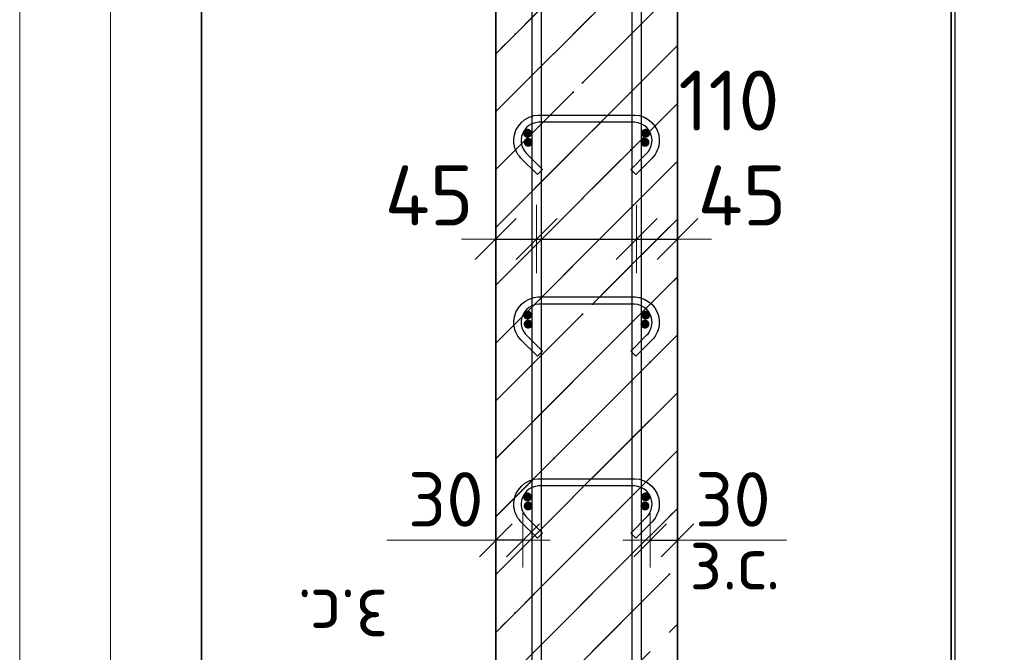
# Model space of a CAD drawing. Header units: millimetres. Extents: x -24871 to 40608, y -2869 to 48080.
# Tile 17 of 119: x -21727 to -20643, y 43433 to 44129. Entities that reach past the tile are written whole.
import ezdxf

# ---------------------------------------------------------------- set-up
doc = ezdxf.new("R2010")
doc.units = ezdxf.units.MM
doc.header["$PDMODE"] = 65
doc.linetypes.add('______11', pattern=[150, 120, -15, 0, -15])
doc.linetypes.add('______5', pattern=[330, 240, -30, 30, -30])
for name, color, linetype, lineweight in [('Standard', 7, 'Continuous', 25), ('Арм.стержн. Арматура края', 96, 'Continuous', 35), ('Арм.стержн. вертикальными 1', 22, 'Continuous', 35), ('Арм.стержн.горизонт. 1', 180, 'Continuous', 35), ('Размерная линия_ общее', 7, 'Continuous', 13), ('Размерная линия_ общее_1', 7, 'Continuous', 13)]:
    doc.layers.add(name, color=color, linetype=linetype, lineweight=lineweight)
doc.layers.add('Арм.стержн.Стяжки', color=7, linetype='Continuous', lineweight=35, true_color=0x501e0f)
doc.styles.add('ISOCPEUR', font='ISOCPEUR')
doc.dimstyles.new('DIMSTYLE_10', dxfattribs={"dimtxt": 60, "dimasz": 60, "dimexe": 0, "dimexo": 0.001, "dimgap": 30, "dimtad": 2, "dimdec": 0, "dimrnd": 5, "dimzin": 12, "dimdsep": 46, "dimtxsty": 'ISOCPEUR', "dimblk1": 'ALL_ML_STRICH', "dimblk2": 'ALL_ML_STRICH', "dimsah": 1, "dimcen": 0, "dimse1": 1, "dimse2": 1, "dimclrd": 7, "dimclre": 256, "dimclrt": 7, "dimadec": 0, "dimazin": 0, "dimtfac": 1, "dimtdec": 0, "dimtix": 1, "dimtmove": 2, "dimatfit": 3, "dimfxl": 0, "dimtvp": 1.2, "dimtzin": 0, "dimlwd": 0, "dimlwe": -3, "dimarcsym": 0})
doc.dimstyles.new('DIMSTYLE_5', dxfattribs={"dimtxt": 66, "dimasz": 75, "dimexe": 0, "dimexo": 0, "dimgap": 33, "dimtad": 2, "dimdec": 0, "dimrnd": 5, "dimzin": 12, "dimdsep": 46, "dimtxsty": 'ISOCPEUR', "dimblk1": 'ALL_ML_STRICH', "dimblk2": 'ALL_ML_STRICH', "dimsah": 1, "dimcen": 0, "dimclrd": 7, "dimclre": 256, "dimclrt": 7, "dimadec": 0, "dimazin": 0, "dimtfac": 1, "dimtdec": 0, "dimtix": 1, "dimtmove": 2, "dimatfit": 3, "dimfxl": 0, "dimtzin": 0, "dimlwd": 0, "dimlwe": -3, "dimarcsym": 0})
doc.dimstyles.new('DIMSTYLE_9', dxfattribs={"dimtxt": 66, "dimasz": 75, "dimexe": 0, "dimexo": 0.001, "dimgap": 33, "dimtad": 2, "dimdec": 0, "dimrnd": 5, "dimzin": 12, "dimdsep": 46, "dimtxsty": 'ISOCPEUR', "dimblk1": 'ALL_ML_STRICH', "dimblk2": 'ALL_ML_STRICH', "dimsah": 1, "dimcen": 0, "dimse1": 1, "dimse2": 1, "dimclrd": 7, "dimclre": 256, "dimclrt": 7, "dimadec": 0, "dimazin": 0, "dimtfac": 1, "dimtdec": 0, "dimtix": 1, "dimtmove": 2, "dimatfit": 3, "dimfxl": 0, "dimtvp": 1.2, "dimtzin": 0, "dimlwd": 0, "dimlwe": -3, "dimarcsym": 0})

# ---------------------------------------------------------------- blocks, each defined once
blk = doc.blocks.new('ALL_ML_STRICH')
at = {"color": 0, "linetype": 'ByBlock', "lineweight": -2}
for p, q in [((0, -0.5), (0, 0.5)), ((-0.3, -0.3), (0.3, 0.3)), ((-1, 0), (0.5, 0))]:
    blk.add_line(p, q, dxfattribs=at)
blk = doc.blocks.new('*D88')
at = {"layer": 'DEFPOINTS', "color": 7, "linetype": 'Continuous', "lineweight": 13, "transparency": 33554687}
for p in [(-20880.8, 46299.1), (-21002.8, 43109.1), (-20498.8, 43109.1)]:
    blk.add_point(p, dxfattribs=at)
at = {"layer": 'Размерная линия_ общее', "color": 253, "linetype": 'Continuous', "lineweight": -2, "true_color": 0xa0a0a0, "transparency": 33554687}
for p, q in [((-20860.8, 46299.1), (-20498.8, 46299.1)), ((-20982.8, 43109.1), (-20498.8, 43109.1))]:
    blk.add_line(p, q, dxfattribs=at)
at = {"layer": 'Размерная линия_ общее', "color": 7, "linetype": 'Continuous', "lineweight": -2, "transparency": 33554687}
blk.add_line((-20498.8, 43109.1), (-20498.8, 46299.1), dxfattribs=at)
at = {"layer": 'Размерная линия_ общее', "color": 7, "linetype": 'Continuous', "lineweight": 13, "transparency": 33554687, "xscale": 75, "yscale": 75, "zscale": 75}
for p, rotation in [((-20498.8, 46299.1), 90), ((-20498.8, 43109.1), 270)]:
    blk.add_blockref('ALL_ML_STRICH', p, dxfattribs=dict(at, rotation=rotation))
at = {"layer": 'Размерная линия_ общее', "color": 7, "linetype": 'Continuous', "lineweight": 13, "transparency": 33554687, "insert": (-20546.8, 44714), "char_height": 66, "width": 264, "attachment_point": 5, "rotation": 90, "style": 'ISOCPEUR'}
blk.add_mtext('\\A1;{3190}', dxfattribs=at)
blk = doc.blocks.new('*D91')
at = {"layer": 'DEFPOINTS', "color": 7, "linetype": 'Continuous', "lineweight": 13, "transparency": 33554687}
for p in [(-21037.8, 46204.1), (-21037.8, 43204.1), (-20697.4, 43204.1)]:
    blk.add_point(p, dxfattribs=at)
at = {"layer": 'Размерная линия_ общее', "color": 253, "linetype": 'Continuous', "lineweight": -2, "true_color": 0xa0a0a0, "transparency": 33554687}
for p, q in [((-21017.8, 46204.1), (-20697.4, 46204.1)), ((-21017.8, 43204.1), (-20697.4, 43204.1))]:
    blk.add_line(p, q, dxfattribs=at)
at = {"layer": 'Размерная линия_ общее', "color": 7, "linetype": 'Continuous', "lineweight": -2, "transparency": 33554687}
blk.add_line((-20697.4, 43204.1), (-20697.4, 46204.1), dxfattribs=at)
at = {"layer": 'Размерная линия_ общее', "color": 7, "linetype": 'Continuous', "lineweight": 13, "transparency": 33554687, "xscale": 75, "yscale": 75, "zscale": 75}
for p, rotation in [((-20697.4, 46204.1), 90), ((-20697.4, 43204.1), 270)]:
    blk.add_blockref('ALL_ML_STRICH', p, dxfattribs=dict(at, rotation=rotation))
at = {"layer": 'Размерная линия_ общее', "color": 7, "linetype": 'Continuous', "lineweight": 13, "transparency": 33554687, "insert": (-20778.4, 44482.1), "char_height": 66, "width": 3.3, "attachment_point": 1, "rotation": 90, "line_spacing_factor": 0.60241, "style": 'ISOCPEUR'}
blk.add_mtext('\\W0.91;15х200=3000', dxfattribs=at)
blk = doc.blocks.new('*D98')
at = {"layer": 'DEFPOINTS', "color": 7, "linetype": 'Continuous', "lineweight": 13, "transparency": 33554687}
for p in [(-21032.8, 43556.3), (-21032.8, 43547.6), (-21002.8, 43547.6)]:
    blk.add_point(p, dxfattribs=at)
at = {"layer": 'Размерная линия_ общее_1', "color": 7, "linetype": 'Continuous', "lineweight": -2, "transparency": 33554687}
blk.add_line((-21032.8, 43556.3), (-21002.8, 43556.3), dxfattribs=at)
at = {"layer": 'Размерная линия_ общее_1', "color": 7, "linetype": 'Continuous', "lineweight": 13, "transparency": 33554687, "xscale": 60, "yscale": 60, "zscale": 60, "rotation": 180}
blk.add_blockref('ALL_ML_STRICH', (-21032.8, 43556.3), dxfattribs=at)
at = {"layer": 'Размерная линия_ общее_1', "color": 7, "linetype": 'Continuous', "lineweight": 13, "transparency": 33554687, "xscale": 60, "yscale": 60, "zscale": 60}
blk.add_blockref('ALL_ML_STRICH', (-21002.8, 43556.3), dxfattribs=at)
at = {"layer": 'Размерная линия_ общее_1', "color": 7, "linetype": 'Continuous', "lineweight": 13, "transparency": 33554687, "insert": (-20941.8, 43601.3), "char_height": 60, "width": 120, "attachment_point": 5, "style": 'ISOCPEUR'}
blk.add_mtext('\\A1;{30}', dxfattribs=at)
at = {"layer": 'Размерная линия_ общее_1', "color": 7, "linetype": 'Continuous', "lineweight": 13, "transparency": 33554687, "insert": (-20989.8, 43562.2), "char_height": 60, "width": 3, "attachment_point": 1, "line_spacing_factor": 0.60241, "style": 'ISOCPEUR'}
blk.add_mtext('з.с.', dxfattribs=at)
blk = doc.blocks.new('*D99')
at = {"layer": 'DEFPOINTS', "color": 7, "linetype": 'Continuous', "lineweight": 13, "transparency": 33554687}
for p in [(-21202.8, 43887.7), (-21157.8, 43890), (-21202.8, 43878.2)]:
    blk.add_point(p, dxfattribs=at)
at = {"layer": 'Размерная линия_ общее', "color": 7, "linetype": 'Continuous', "lineweight": -2, "transparency": 33554687}
blk.add_line((-21202.8, 43887.7), (-21157.8, 43887.7), dxfattribs=at)
at = {"layer": 'Размерная линия_ общее', "color": 7, "linetype": 'Continuous', "lineweight": 13, "transparency": 33554687, "xscale": 75, "yscale": 75, "zscale": 75, "rotation": 180}
blk.add_blockref('ALL_ML_STRICH', (-21202.8, 43887.7), dxfattribs=at)
at = {"layer": 'Размерная линия_ общее', "color": 7, "linetype": 'Continuous', "lineweight": 13, "transparency": 33554687, "xscale": 75, "yscale": 75, "zscale": 75}
blk.add_blockref('ALL_ML_STRICH', (-21157.8, 43887.7), dxfattribs=at)
at = {"layer": 'Размерная линия_ общее', "color": 7, "linetype": 'Continuous', "lineweight": 13, "transparency": 33554687, "insert": (-21276.1, 43935.7), "char_height": 66, "width": 132, "attachment_point": 5, "style": 'ISOCPEUR'}
blk.add_mtext('\\A1;{45}', dxfattribs=at)
blk = doc.blocks.new('*D100')
at = {"layer": 'DEFPOINTS', "color": 7, "linetype": 'Continuous', "lineweight": 13, "transparency": 33554687}
for p in [(-21047.8, 43893.9), (-21157.8, 43890), (-21157.8, 43887.7)]:
    blk.add_point(p, dxfattribs=at)
at = {"layer": 'Размерная линия_ общее', "color": 7, "linetype": 'Continuous', "lineweight": -2, "transparency": 33554687}
blk.add_line((-21157.8, 43887.7), (-21047.8, 43887.7), dxfattribs=at)
at = {"layer": 'Размерная линия_ общее', "color": 7, "linetype": 'Continuous', "lineweight": 13, "transparency": 33554687, "xscale": 75, "yscale": 75, "zscale": 75, "rotation": 180}
blk.add_blockref('ALL_ML_STRICH', (-21157.8, 43887.7), dxfattribs=at)
at = {"layer": 'Размерная линия_ общее', "color": 7, "linetype": 'Continuous', "lineweight": 13, "transparency": 33554687, "xscale": 75, "yscale": 75, "zscale": 75}
blk.add_blockref('ALL_ML_STRICH', (-21047.8, 43887.7), dxfattribs=at)
at = {"layer": 'Размерная линия_ общее', "color": 7, "linetype": 'Continuous', "lineweight": 13, "transparency": 33554687, "insert": (-20946.2, 44040), "char_height": 66, "width": 198, "attachment_point": 5, "style": 'ISOCPEUR'}
blk.add_mtext('\\A1;{110}', dxfattribs=at)
blk = doc.blocks.new('*D101')
at = {"layer": 'DEFPOINTS', "color": 7, "linetype": 'Continuous', "lineweight": 13, "transparency": 33554687}
for p in [(-21047.8, 43893.9), (-21047.8, 43887.7), (-21002.8, 43886.8)]:
    blk.add_point(p, dxfattribs=at)
at = {"layer": 'Размерная линия_ общее', "color": 7, "linetype": 'Continuous', "lineweight": -2, "transparency": 33554687}
blk.add_line((-21047.8, 43887.7), (-21002.8, 43887.7), dxfattribs=at)
at = {"layer": 'Размерная линия_ общее', "color": 7, "linetype": 'Continuous', "lineweight": 13, "transparency": 33554687, "xscale": 75, "yscale": 75, "zscale": 75, "rotation": 180}
blk.add_blockref('ALL_ML_STRICH', (-21047.8, 43887.7), dxfattribs=at)
at = {"layer": 'Размерная линия_ общее', "color": 7, "linetype": 'Continuous', "lineweight": 13, "transparency": 33554687, "xscale": 75, "yscale": 75, "zscale": 75}
blk.add_blockref('ALL_ML_STRICH', (-21002.8, 43887.7), dxfattribs=at)
at = {"layer": 'Размерная линия_ общее', "color": 7, "linetype": 'Continuous', "lineweight": 13, "transparency": 33554687, "insert": (-20931.8, 43935.6), "char_height": 66, "width": 132, "attachment_point": 5, "style": 'ISOCPEUR'}
blk.add_mtext('\\A1;{45}', dxfattribs=at)
blk = doc.blocks.new('*D103')
at = {"layer": 'DEFPOINTS', "color": 7, "linetype": 'Continuous', "lineweight": 13, "transparency": 33554687}
for p in [(-21172.8, 43556.3), (-21202.8, 43547.6), (-21172.8, 43547.6)]:
    blk.add_point(p, dxfattribs=at)
at = {"layer": 'Размерная линия_ общее_1', "color": 7, "linetype": 'Continuous', "lineweight": -2, "transparency": 33554687}
blk.add_line((-21172.8, 43556.3), (-21202.8, 43556.3), dxfattribs=at)
at = {"layer": 'Размерная линия_ общее_1', "color": 7, "linetype": 'Continuous', "lineweight": 13, "transparency": 33554687, "xscale": 60, "yscale": 60, "zscale": 60}
for p, rotation in [((-21172.8, 43556.3), 360), ((-21202.8, 43556.3), 180)]:
    blk.add_blockref('ALL_ML_STRICH', p, dxfattribs=dict(at, rotation=rotation))
at = {"layer": 'Размерная линия_ общее_1', "color": 7, "linetype": 'Continuous', "lineweight": 13, "transparency": 33554687, "insert": (-21257.8, 43601.3), "char_height": 60, "width": 120, "attachment_point": 5, "style": 'ISOCPEUR'}
blk.add_mtext('\\A1;{30}', dxfattribs=at)
at = {"layer": 'Размерная линия_ общее_1', "color": 7, "linetype": 'Continuous', "lineweight": 13, "transparency": 33554687, "insert": (-21320.9, 43442.2), "char_height": 60, "width": 3, "attachment_point": 1, "rotation": 180, "line_spacing_factor": 0.60241, "style": 'ISOCPEUR'}
blk.add_mtext('з.с.', dxfattribs=at)

msp = doc.modelspace()

# ---------------------------------------------------------------- hatches: boundary and pattern name
at = {"layer": 'Standard', "linetype": 'Continuous', "lineweight": 35, "transparency": 33554687}
h = msp.add_hatch(dxfattribs=at)
h.set_pattern_fill('__________541', scale=30, angle=135, style=0, pattern_type=2)
h.set_pattern_definition([(225, (0, 0), (63.63961, -63.63961), [120, -15, 0, -15]), (225, (31.82, -31.82), (63.63961, -63.63961), [240, -30, 30, -30])])
h.paths.add_polyline_path([(-21002.8, 46299.1), (-21202.8, 46299.1), (-21202.8, 43109.1), (-21002.8, 43109.1)], flags=0)
at = {"layer": 'Арм.стержн. Арматура края', "linetype": 'Continuous', "lineweight": 50, "transparency": 33554687}
for points in [[(-21162.1, 43994.1), (-21162.5, 43996), (-21163.6, 43997.6), (-21165.2, 43998.7), (-21167.1, 43999.1), (-21169, 43998.7), (-21170.6, 43997.6), (-21171.7, 43996), (-21172.1, 43994.1), (-21171.7, 43992.2), (-21170.6, 43990.5), (-21169, 43989.5), (-21167.1, 43989.1), (-21165.2, 43989.5), (-21163.6, 43990.5), (-21162.5, 43992.2)], [(-21033.6, 43994.1), (-21034, 43996), (-21035, 43997.6), (-21036.7, 43998.7), (-21038.6, 43999.1), (-21040.5, 43998.7), (-21042.1, 43997.6), (-21043.2, 43996), (-21043.6, 43994.1), (-21043.2, 43992.2), (-21042.1, 43990.5), (-21040.5, 43989.5), (-21038.6, 43989.1), (-21036.7, 43989.5), (-21035, 43990.5), (-21034, 43992.2)], [(-21162.1, 43794.1), (-21162.5, 43796), (-21163.6, 43797.6), (-21165.2, 43798.7), (-21167.1, 43799.1), (-21169, 43798.7), (-21170.6, 43797.6), (-21171.7, 43796), (-21172.1, 43794.1), (-21171.7, 43792.2), (-21170.6, 43790.5), (-21169, 43789.5), (-21167.1, 43789.1), (-21165.2, 43789.5), (-21163.6, 43790.5), (-21162.5, 43792.2)], [(-21033.6, 43794.1), (-21034, 43796), (-21035, 43797.6), (-21036.7, 43798.7), (-21038.6, 43799.1), (-21040.5, 43798.7), (-21042.1, 43797.6), (-21043.2, 43796), (-21043.6, 43794.1), (-21043.2, 43792.2), (-21042.1, 43790.5), (-21040.5, 43789.5), (-21038.6, 43789.1), (-21036.7, 43789.5), (-21035, 43790.5), (-21034, 43792.2)], [(-21162.1, 43594.1), (-21162.5, 43596), (-21163.6, 43597.6), (-21165.2, 43598.7), (-21167.1, 43599.1), (-21169, 43598.7), (-21170.6, 43597.6), (-21171.7, 43596), (-21172.1, 43594.1), (-21171.7, 43592.2), (-21170.6, 43590.5), (-21169, 43589.5), (-21167.1, 43589.1), (-21165.2, 43589.5), (-21163.6, 43590.5), (-21162.5, 43592.2)], [(-21033.6, 43594.1), (-21034, 43596), (-21035, 43597.6), (-21036.7, 43598.7), (-21038.6, 43599.1), (-21040.5, 43598.7), (-21042.1, 43597.6), (-21043.2, 43596), (-21043.6, 43594.1), (-21043.2, 43592.2), (-21042.1, 43590.5), (-21040.5, 43589.5), (-21038.6, 43589.1), (-21036.7, 43589.5), (-21035, 43590.5), (-21034, 43592.2)]]:
    msp.add_hatch(color=4, dxfattribs=at).paths.add_polyline_path(points)
at = {"layer": 'Арм.стержн.горизонт. 1', "linetype": 'Continuous', "lineweight": 50, "transparency": 33554687}
for points in [[(-21162.8, 44004.1), (-21163.2, 44006), (-21164.3, 44007.6), (-21165.9, 44008.7), (-21167.8, 44009.1), (-21169.7, 44008.7), (-21171.4, 44007.6), (-21172.5, 44006), (-21172.8, 44004.1), (-21172.5, 44002.2), (-21171.4, 44000.5), (-21169.7, 43999.5), (-21167.8, 43999.1), (-21165.9, 43999.5), (-21164.3, 44000.5), (-21163.2, 44002.2)], [(-21032.8, 44004.1), (-21033.2, 44006), (-21034.3, 44007.6), (-21035.9, 44008.7), (-21037.8, 44009.1), (-21039.7, 44008.7), (-21041.4, 44007.6), (-21042.5, 44006), (-21042.8, 44004.1), (-21042.5, 44002.2), (-21041.4, 44000.5), (-21039.7, 43999.5), (-21037.8, 43999.1), (-21035.9, 43999.5), (-21034.3, 44000.5), (-21033.2, 44002.2)], [(-21162.8, 43804.1), (-21163.2, 43806), (-21164.3, 43807.6), (-21165.9, 43808.7), (-21167.8, 43809.1), (-21169.7, 43808.7), (-21171.4, 43807.6), (-21172.5, 43806), (-21172.8, 43804.1), (-21172.5, 43802.2), (-21171.4, 43800.5), (-21169.7, 43799.5), (-21167.8, 43799.1), (-21165.9, 43799.5), (-21164.3, 43800.5), (-21163.2, 43802.2)], [(-21032.8, 43804.1), (-21033.2, 43806), (-21034.3, 43807.6), (-21035.9, 43808.7), (-21037.8, 43809.1), (-21039.7, 43808.7), (-21041.4, 43807.6), (-21042.5, 43806), (-21042.8, 43804.1), (-21042.5, 43802.2), (-21041.4, 43800.5), (-21039.7, 43799.5), (-21037.8, 43799.1), (-21035.9, 43799.5), (-21034.3, 43800.5), (-21033.2, 43802.2)], [(-21162.8, 43604.1), (-21163.2, 43606), (-21164.3, 43607.6), (-21165.9, 43608.7), (-21167.8, 43609.1), (-21169.7, 43608.7), (-21171.4, 43607.6), (-21172.5, 43606), (-21172.8, 43604.1), (-21172.5, 43602.2), (-21171.4, 43600.5), (-21169.7, 43599.5), (-21167.8, 43599.1), (-21165.9, 43599.5), (-21164.3, 43600.5), (-21163.2, 43602.2)], [(-21032.8, 43604.1), (-21033.2, 43606), (-21034.3, 43607.6), (-21035.9, 43608.7), (-21037.8, 43609.1), (-21039.7, 43608.7), (-21041.4, 43607.6), (-21042.5, 43606), (-21042.8, 43604.1), (-21042.5, 43602.2), (-21041.4, 43600.5), (-21039.7, 43599.5), (-21037.8, 43599.1), (-21035.9, 43599.5), (-21034.3, 43600.5), (-21033.2, 43602.2)]]:
    msp.add_hatch(color=4, dxfattribs=at).paths.add_polyline_path(points)

# ---------------------------------------------------------------- linework, layer by layer
at = {"layer": 'Standard', "color": 52, "linetype": 'Continuous', "lineweight": 13, "transparency": 33554687}
for p, q in [((-21526.6, 47549.1), (-21526.6, 42675)), ((-21526.6, 42675), (-21526.6, 47549.1)), ((-20701.6, 47549.1), (-20701.6, 42675)), ((-20701.6, 42675), (-20701.6, 47549.1))]:
    msp.add_line(p, q, dxfattribs=at)
at = {"layer": 'Standard', "color": 52, "linetype": 'Continuous', "lineweight": -3, "transparency": 33554687}
for p, q in [((-21526.6, 47549.1), (-21526.6, 42675)), ((-21526.6, 42675), (-21526.6, 47549.1)), ((-20701.6, 47549.1), (-20701.6, 42675)), ((-20701.6, 42675), (-20701.6, 47549.1))]:
    msp.add_line(p, q, dxfattribs=at)
at = {"layer": 'Standard', "color": 7, "linetype": 'Continuous', "lineweight": 35, "transparency": 33554687}
for p, q in [((-21202.8, 46299.1), (-21202.8, 43109.1)), ((-21202.8, 46299.1), (-21202.8, 43109.1)), ((-21002.8, 43109.1), (-21002.8, 46299.1)), ((-21002.8, 43109.1), (-21002.8, 46299.1))]:
    msp.add_line(p, q, dxfattribs=at)
at = {"layer": 'Standard', "color": 253, "linetype": '______11', "lineweight": 35, "true_color": 0xababab, "transparency": 33554687}
for p, q in [((-21202.8, 44091.4), (-21002.8, 44291.4)), ((-21202.8, 43964.1), (-21002.8, 44164.1)), ((-21202.8, 43836.8), (-21002.8, 44036.8)), ((-21202.8, 43709.6), (-21002.8, 43909.6)), ((-21202.8, 43582.3), (-21002.8, 43782.3)), ((-21202.8, 43455), (-21002.8, 43655)), ((-21202.8, 43327.7), (-21002.8, 43527.7))]:
    msp.add_line(p, q, dxfattribs=at)
at = {"layer": 'Standard', "color": 253, "linetype": '______5', "lineweight": 35, "true_color": 0xababab, "transparency": 33554687}
for p, q in [((-21202.8, 44027.8), (-21002.8, 44227.8)), ((-21202.8, 43900.5), (-21002.8, 44100.5)), ((-21202.8, 43773.2), (-21002.8, 43973.2)), ((-21202.8, 43645.9), (-21002.8, 43845.9)), ((-21202.8, 43518.6), (-21002.8, 43718.6)), ((-21202.8, 43391.4), (-21002.8, 43591.4)), ((-21202.8, 43264.1), (-21002.8, 43464.1))]:
    msp.add_line(p, q, dxfattribs=at)
at = {"layer": 'Standard', "color": 7, "linetype": 'Continuous', "lineweight": 13, "transparency": 33554687}
for p, q in [((-21202.8, 43556.3), (-21322.8, 43556.3)), ((-21002.8, 43556.3), (-20882.8, 43556.3))]:
    msp.add_line(p, q, dxfattribs=at)
for points in [[(-21726.6, 42475), (-20501.6, 42475), (-20501.6, 47749.1), (-21726.6, 47749.1), (-21726.6, 42475)], [(-21626.6, 42575), (-20601.6, 42575), (-20601.6, 47649.1), (-21626.6, 47649.1), (-21626.6, 42575)]]:
    msp.add_lwpolyline(points, dxfattribs=at)
at = {"layer": 'Арм.стержн. вертикальными 1', "color": 4, "linetype": 'Continuous', "lineweight": 25, "transparency": 33554687}
for points in [[(-21162.8, 43109.1), (-21162.8, 47309.1), (-21152.8, 47309.1), (-21152.8, 43109.1), (-21162.8, 43109.1)], [(-21162.8, 43109.1), (-21162.8, 47309.1), (-21152.8, 47309.1), (-21152.8, 43109.1), (-21162.8, 43109.1)], [(-21162.8, 43109.1), (-21162.8, 47309.1), (-21152.8, 47309.1), (-21152.8, 43109.1), (-21162.8, 43109.1)], [(-21052.8, 43109.1), (-21052.8, 47309.1), (-21042.8, 47309.1), (-21042.8, 43109.1), (-21052.8, 43109.1)], [(-21052.8, 43109.1), (-21052.8, 47309.1), (-21042.8, 47309.1), (-21042.8, 43109.1), (-21052.8, 43109.1)], [(-21052.8, 43109.1), (-21052.8, 47309.1), (-21042.8, 47309.1), (-21042.8, 43109.1), (-21052.8, 43109.1)]]:
    msp.add_lwpolyline(points, dxfattribs=at)
at = {"layer": 'Арм.стержн.Стяжки', "color": 40, "linetype": 'Continuous', "lineweight": 25, "transparency": 33554687}
for points in [[(-21054.3, 43964.3), (-21036.4, 43982.2), (-21035.2, 43983.6), (-21034.1, 43985.2), (-21033.1, 43986.8), (-21032.4, 43988.4), (-21031.7, 43990.2), (-21031.3, 43992), (-21031, 43993.8), (-21030.8, 43995.7), (-21030.8, 43996.8), (-21031.3, 44000.5), (-21032.5, 44004.1), (-21034.4, 44007.5), (-21036.7, 44010.2), (-21039.4, 44012.5), (-21042.8, 44014.4), (-21046.5, 44015.6), (-21050.1, 44016.1), (-21155.6, 44016.1), (-21159.2, 44015.6), (-21162.9, 44014.4), (-21166.2, 44012.5), (-21169, 44010.2), (-21171.2, 44007.5), (-21173.1, 44004.1), (-21174.3, 44000.5), (-21174.8, 43996.8), (-21174.8, 43995.7), (-21174.7, 43993.8), (-21174.4, 43992), (-21173.9, 43990.2), (-21173.3, 43988.4), (-21172.5, 43986.8), (-21171.6, 43985.2), (-21170.5, 43983.6), (-21169.2, 43982.2), (-21151.4, 43964.3), (-21157, 43958.7), (-21175.1, 43976.8), (-21176.8, 43978.7), (-21178.3, 43980.8), (-21179.6, 43983), (-21180.7, 43985.4), (-21181.6, 43987.8), (-21182.2, 43990.3), (-21182.7, 43992.9), (-21182.8, 43995.4), (-21182.8, 43997.4), (-21182.2, 44002.3), (-21180.5, 44007.4), (-21177.9, 44012), (-21174.6, 44015.9), (-21170.8, 44019.1), (-21166.1, 44021.7), (-21161, 44023.4), (-21156.2, 44024.1), (-21049.5, 44024.1), (-21044.6, 44023.4), (-21039.6, 44021.7), (-21034.9, 44019.1), (-21031, 44015.9), (-21027.8, 44012), (-21025.2, 44007.4), (-21023.5, 44002.3), (-21022.8, 43997.4), (-21022.8, 43995.4), (-21023, 43992.9), (-21023.4, 43990.3), (-21024.1, 43987.8), (-21025, 43985.4), (-21026.1, 43983), (-21027.4, 43980.8), (-21028.9, 43978.7), (-21030.6, 43976.8), (-21048.6, 43958.7), (-21054.3, 43964.3)], [(-21054.3, 43964.3), (-21036.4, 43982.2), (-21035.2, 43983.6), (-21034.1, 43985.2), (-21033.1, 43986.8), (-21032.4, 43988.4), (-21031.7, 43990.2), (-21031.3, 43992), (-21031, 43993.8), (-21030.8, 43995.7), (-21030.8, 43996.8), (-21031.3, 44000.5), (-21032.5, 44004.1), (-21034.4, 44007.5), (-21036.7, 44010.2), (-21039.4, 44012.5), (-21042.8, 44014.4), (-21046.5, 44015.6), (-21050.1, 44016.1), (-21155.6, 44016.1), (-21159.2, 44015.6), (-21162.9, 44014.4), (-21166.2, 44012.5), (-21169, 44010.2), (-21171.2, 44007.5), (-21173.1, 44004.1), (-21174.3, 44000.5), (-21174.8, 43996.8), (-21174.8, 43995.7), (-21174.7, 43993.8), (-21174.4, 43992), (-21173.9, 43990.2), (-21173.3, 43988.4), (-21172.5, 43986.8), (-21171.6, 43985.2), (-21170.5, 43983.6), (-21169.2, 43982.2), (-21151.4, 43964.3), (-21157, 43958.7), (-21175.1, 43976.8), (-21176.8, 43978.7), (-21178.3, 43980.8), (-21179.6, 43983), (-21180.7, 43985.4), (-21181.6, 43987.8), (-21182.2, 43990.3), (-21182.7, 43992.9), (-21182.8, 43995.4), (-21182.8, 43997.4), (-21182.2, 44002.3), (-21180.5, 44007.4), (-21177.9, 44012), (-21174.6, 44015.9), (-21170.8, 44019.1), (-21166.1, 44021.7), (-21161, 44023.4), (-21156.2, 44024.1), (-21049.5, 44024.1), (-21044.6, 44023.4), (-21039.6, 44021.7), (-21034.9, 44019.1), (-21031, 44015.9), (-21027.8, 44012), (-21025.2, 44007.4), (-21023.5, 44002.3), (-21022.8, 43997.4), (-21022.8, 43995.4), (-21023, 43992.9), (-21023.4, 43990.3), (-21024.1, 43987.8), (-21025, 43985.4), (-21026.1, 43983), (-21027.4, 43980.8), (-21028.9, 43978.7), (-21030.6, 43976.8), (-21048.6, 43958.7), (-21054.3, 43964.3)], [(-21054.3, 43764.3), (-21036.4, 43782.2), (-21035.2, 43783.6), (-21034.1, 43785.2), (-21033.1, 43786.8), (-21032.4, 43788.4), (-21031.7, 43790.2), (-21031.3, 43792), (-21031, 43793.8), (-21030.8, 43795.7), (-21030.8, 43796.8), (-21031.3, 43800.5), (-21032.5, 43804.1), (-21034.4, 43807.5), (-21036.7, 43810.2), (-21039.4, 43812.5), (-21042.8, 43814.4), (-21046.5, 43815.6), (-21050.1, 43816.1), (-21155.6, 43816.1), (-21159.2, 43815.6), (-21162.9, 43814.4), (-21166.2, 43812.5), (-21169, 43810.2), (-21171.2, 43807.5), (-21173.1, 43804.1), (-21174.3, 43800.5), (-21174.8, 43796.8), (-21174.8, 43795.7), (-21174.7, 43793.8), (-21174.4, 43792), (-21173.9, 43790.2), (-21173.3, 43788.4), (-21172.5, 43786.8), (-21171.6, 43785.2), (-21170.5, 43783.6), (-21169.2, 43782.2), (-21151.4, 43764.3), (-21157, 43758.7), (-21175.1, 43776.8), (-21176.8, 43778.7), (-21178.3, 43780.8), (-21179.6, 43783), (-21180.7, 43785.4), (-21181.6, 43787.8), (-21182.2, 43790.3), (-21182.7, 43792.9), (-21182.8, 43795.4), (-21182.8, 43797.4), (-21182.2, 43802.3), (-21180.5, 43807.4), (-21177.9, 43812), (-21174.6, 43815.9), (-21170.8, 43819.1), (-21166.1, 43821.7), (-21161, 43823.4), (-21156.2, 43824.1), (-21049.5, 43824.1), (-21044.6, 43823.4), (-21039.6, 43821.7), (-21034.9, 43819.1), (-21031, 43815.9), (-21027.8, 43812), (-21025.2, 43807.4), (-21023.5, 43802.3), (-21022.8, 43797.4), (-21022.8, 43795.4), (-21023, 43792.9), (-21023.4, 43790.3), (-21024.1, 43787.8), (-21025, 43785.4), (-21026.1, 43783), (-21027.4, 43780.8), (-21028.9, 43778.7), (-21030.6, 43776.8), (-21048.6, 43758.7), (-21054.3, 43764.3)], [(-21054.3, 43564.3), (-21036.4, 43582.2), (-21035.2, 43583.6), (-21034.1, 43585.2), (-21033.1, 43586.8), (-21032.4, 43588.4), (-21031.7, 43590.2), (-21031.3, 43592), (-21031, 43593.8), (-21030.8, 43595.7), (-21030.8, 43596.8), (-21031.3, 43600.5), (-21032.5, 43604.1), (-21034.4, 43607.5), (-21036.7, 43610.2), (-21039.4, 43612.5), (-21042.8, 43614.4), (-21046.5, 43615.6), (-21050.1, 43616.1), (-21155.6, 43616.1), (-21159.2, 43615.6), (-21162.9, 43614.4), (-21166.2, 43612.5), (-21169, 43610.2), (-21171.2, 43607.5), (-21173.1, 43604.1), (-21174.3, 43600.5), (-21174.8, 43596.8), (-21174.8, 43595.7), (-21174.7, 43593.8), (-21174.4, 43592), (-21173.9, 43590.2), (-21173.3, 43588.4), (-21172.5, 43586.8), (-21171.6, 43585.2), (-21170.5, 43583.6), (-21169.2, 43582.2), (-21151.4, 43564.3), (-21157, 43558.7), (-21175.1, 43576.8), (-21176.8, 43578.7), (-21178.3, 43580.8), (-21179.6, 43583), (-21180.7, 43585.4), (-21181.6, 43587.8), (-21182.2, 43590.3), (-21182.7, 43592.9), (-21182.8, 43595.4), (-21182.8, 43597.4), (-21182.2, 43602.3), (-21180.5, 43607.4), (-21177.9, 43612), (-21174.6, 43615.9), (-21170.8, 43619.1), (-21166.1, 43621.7), (-21161, 43623.4), (-21156.2, 43624.1), (-21049.5, 43624.1), (-21044.6, 43623.4), (-21039.6, 43621.7), (-21034.9, 43619.1), (-21031, 43615.9), (-21027.8, 43612), (-21025.2, 43607.4), (-21023.5, 43602.3), (-21022.8, 43597.4), (-21022.8, 43595.4), (-21023, 43592.9), (-21023.4, 43590.3), (-21024.1, 43587.8), (-21025, 43585.4), (-21026.1, 43583), (-21027.4, 43580.8), (-21028.9, 43578.7), (-21030.6, 43576.8), (-21048.6, 43558.7), (-21054.3, 43564.3)], [(-21054.3, 43564.3), (-21036.4, 43582.2), (-21035.2, 43583.6), (-21034.1, 43585.2), (-21033.1, 43586.8), (-21032.4, 43588.4), (-21031.7, 43590.2), (-21031.3, 43592), (-21031, 43593.8), (-21030.8, 43595.7), (-21030.8, 43596.8), (-21031.3, 43600.5), (-21032.5, 43604.1), (-21034.4, 43607.5), (-21036.7, 43610.2), (-21039.4, 43612.5), (-21042.8, 43614.4), (-21046.5, 43615.6), (-21050.1, 43616.1), (-21155.6, 43616.1), (-21159.2, 43615.6), (-21162.9, 43614.4), (-21166.2, 43612.5), (-21169, 43610.2), (-21171.2, 43607.5), (-21173.1, 43604.1), (-21174.3, 43600.5), (-21174.8, 43596.8), (-21174.8, 43595.7), (-21174.7, 43593.8), (-21174.4, 43592), (-21173.9, 43590.2), (-21173.3, 43588.4), (-21172.5, 43586.8), (-21171.6, 43585.2), (-21170.5, 43583.6), (-21169.2, 43582.2), (-21151.4, 43564.3), (-21157, 43558.7), (-21175.1, 43576.8), (-21176.8, 43578.7), (-21178.3, 43580.8), (-21179.6, 43583), (-21180.7, 43585.4), (-21181.6, 43587.8), (-21182.2, 43590.3), (-21182.7, 43592.9), (-21182.8, 43595.4), (-21182.8, 43597.4), (-21182.2, 43602.3), (-21180.5, 43607.4), (-21177.9, 43612), (-21174.6, 43615.9), (-21170.8, 43619.1), (-21166.1, 43621.7), (-21161, 43623.4), (-21156.2, 43624.1), (-21049.5, 43624.1), (-21044.6, 43623.4), (-21039.6, 43621.7), (-21034.9, 43619.1), (-21031, 43615.9), (-21027.8, 43612), (-21025.2, 43607.4), (-21023.5, 43602.3), (-21022.8, 43597.4), (-21022.8, 43595.4), (-21023, 43592.9), (-21023.4, 43590.3), (-21024.1, 43587.8), (-21025, 43585.4), (-21026.1, 43583), (-21027.4, 43580.8), (-21028.9, 43578.7), (-21030.6, 43576.8), (-21048.6, 43558.7), (-21054.3, 43564.3)]]:
    msp.add_lwpolyline(points, dxfattribs=at)

# ---------------------------------------------------------------- dimensions: what is measured, and where the dimension line sits
at = {"layer": 'Размерная линия_ общее', "color": 7, "linetype": 'Continuous', "lineweight": 13, "transparency": 33554687}
dim = msp.add_linear_dim(base=(-20498.8, 46299.1), p1=(-20982.8, 43109.1), p2=(-20860.8, 46299.1), angle=90, dimstyle='DIMSTYLE_5', override={"dimpost": '<>', "dimclrd": 7, "dimclre": 253, "dimclrt": 7, "dimlwd": 0, "dimlwe": 65533}, dxfattribs=at)
dim.commit()
dim.dimension.update_dxf_attribs({"geometry": '*D88', "text_midpoint": (-20546.8, 44714), "dimtype": 160})
dim = msp.add_linear_dim(base=(-20697.4, 46204.1), p1=(-21017.8, 43204.1), p2=(-21017.8, 46204.1), angle=90, text='\\W0.91;15х200=3000', dimstyle='DIMSTYLE_5', override={"dimpost": '<>', "dimclrd": 7, "dimclre": 253, "dimclrt": 7, "dimlwd": 0, "dimlwe": 65533}, dxfattribs=at)
dim.commit()
dim.dimension.update_dxf_attribs({"geometry": '*D91', "text_midpoint": (-20730.4, 44704.1), "dimtype": 160})
for base, p1, p2, picture, middle in [((-21047.8, 43887.7), (-21157.8, 43890), (-21047.8, 43893.9), '*D100', (-20946.2, 44040)), ((-21157.8, 43887.7), (-21202.8, 43878.2), (-21157.8, 43890), '*D99', (-21276.1, 43935.7)), ((-21002.8, 43887.7), (-21047.8, 43893.9), (-21002.8, 43886.8), '*D101', (-20931.8, 43935.6))]:
    dim = msp.add_linear_dim(base=base, p1=p1, p2=p2, dimstyle='DIMSTYLE_9', override={"dimpost": '<>', "dimclrd": 7, "dimclre": 253, "dimclrt": 7, "dimlwd": 0, "dimlwe": 65533}, dxfattribs=at)
    dim.commit()
    dim.dimension.update_dxf_attribs({"geometry": picture, "text_midpoint": middle, "dimtype": 160})
at = {"layer": 'Размерная линия_ общее_1', "color": 7, "linetype": 'Continuous', "lineweight": 13, "transparency": 33554687}
dim = msp.add_linear_dim(base=(-21202.8, 43556.3), p1=(-21172.8, 43547.6), p2=(-21202.8, 43547.6), angle=180, text='<>\\Xз.с.', dimstyle='DIMSTYLE_10', override={"dimpost": '<>', "dimclrd": 7, "dimclre": 253, "dimclrt": 7, "dimlwd": 0, "dimlwe": 65533}, dxfattribs=at)
dim.commit()
dim.dimension.update_dxf_attribs({"geometry": '*D103', "text_midpoint": (-21257.8, 43601.3), "dimtype": 160})
dim = msp.add_linear_dim(base=(-21002.8, 43556.3), p1=(-21032.8, 43547.6), p2=(-21002.8, 43547.6), text='<>\\Xз.с.', dimstyle='DIMSTYLE_10', override={"dimpost": '<>', "dimclrd": 7, "dimclre": 253, "dimclrt": 7, "dimlwd": 0, "dimlwe": 65533}, dxfattribs=at)
dim.commit()
dim.dimension.update_dxf_attribs({"geometry": '*D98', "text_midpoint": (-20941.8, 43601.3), "dimtype": 160})

doc.saveas('drawing.dxf')
